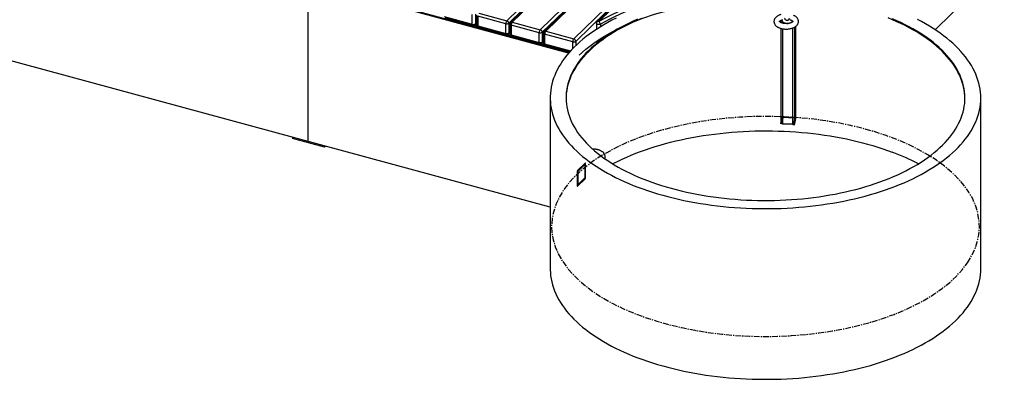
# Model space of a CAD drawing. Header units: millimetres. Extents: x -1584 to 1986, y -2679 to 1286.
# Tile 3 of 9: x -388 to 1784, y -2416 to -1621. Entities that reach past the tile are written whole.
import ezdxf

# ---------------------------------------------------------------- set-up
doc = ezdxf.new("R2010")
doc.units = ezdxf.units.MM
doc.header["$PDSIZE"] = -1
doc.linetypes.add('CENTERX2', pattern=[20.32, 12.7, -2.54, 2.54, -2.54])

msp = doc.modelspace()

# ---------------------------------------------------------------- linework, layer by layer
at = {"color": 7, "linetype": 'Continuous', "lineweight": 25}
for p, q in [((822.8, -1695.2), (-269.7, -1398.3)), ((824.1, -1693.8), (-269.2, -1396.7)), ((686.6, -1623.5), (908.6, -1406.9)), ((915.4, -1410), (691, -1629)), ((917.1, -1410.8), (695.1, -1627.5)), ((919, -1411.6), (698.6, -1626.8)), ((760.5, -1643.6), (979, -1430.3)), ((987.3, -1432), (764.9, -1649.1)), ((989.3, -1432.4), (768.9, -1647.6)), ((991.6, -1432.9), (772.4, -1646.9)), ((1631.5, -1643.4), (1784.1, -1494.4)), ((834.3, -1663.7), (989, -1512.7)), ((994.4, -1517.3), (838.7, -1669.2)), ((996.1, -1518.5), (885.9, -1626)), ((997.7, -1519.7), (889.4, -1625.3)), ((247.8, -1538.9), (247.8, -1890.4)), ((624.7, -1606.7), (686.6, -1623.5)), ((548.5, -1614.6), (610.4, -1631.5)), ((549.6, -1617.2), (611.5, -1634)), ((610.4, -1631.5), (610.4, -1610)), ((617.2, -1609), (617.2, -1630.4)), ((617.2, -1630.4), (619.7, -1627.9)), ((619.7, -1611), (619.7, -1632.4)), ((684.3, -1630.1), (622.4, -1613.3)), ((622.4, -1613.3), (622.4, -1634.7)), ((691, -1629), (691, -1650.5)), ((698.6, -1626.8), (760.5, -1643.6)), ((1291.3, -1622.7), (1291.3, -1627.8)), ((1294.9, -1625.6), (1294.9, -1629)), ((1316.8, -1624.6), (1316.8, -1626.5)), ((621.8, -1636.5), (613.2, -1634.2)), ((616.3, -1632.8), (619.7, -1629.4)), ((622.4, -1634.7), (684.3, -1651.5)), ((623.4, -1637.3), (685.3, -1654.1)), ((684.3, -1651.5), (684.3, -1630.1)), ((690.1, -1652.8), (693.6, -1649.5)), ((691, -1650.5), (693.6, -1648)), ((693.6, -1631.1), (693.6, -1652.5)), ((758.1, -1650.2), (696.2, -1633.4)), ((696.2, -1633.4), (696.2, -1654.8)), ((758.1, -1671.6), (758.1, -1650.2)), ((764.9, -1649.1), (764.9, -1670.5)), ((772.4, -1646.9), (834.3, -1663.7)), ((884.4, -1629.6), (884.4, -1642.6)), ((893.1, -1631.4), (893.1, -1637.1)), ((1291.3, -1640.5), (1291.3, -1849.3)), ((1294.9, -1641.3), (1294.9, -1851.3)), ((1316.8, -1639.8), (1316.8, -1852.5)), ((1321.2, -1637.9), (1321.2, -1850.7)), ((1323.6, -1839.2), (1323.6, -1636.3)), ((1323.6, -1636.3), (1323.6, -1839.5)), ((695.7, -1656.6), (687, -1654.2)), ((696.2, -1654.8), (758.1, -1671.6)), ((697.2, -1657.3), (759.2, -1674.2)), ((764, -1672.9), (767.4, -1669.5)), ((764.9, -1670.5), (767.4, -1668.1)), ((767.4, -1651.1), (767.4, -1672.6)), ((832, -1670.3), (770.1, -1653.4)), ((770.1, -1653.4), (770.1, -1674.9)), ((832, -1685.2), (832, -1670.3)), ((838.7, -1669.2), (838.7, -1678.5)), ((782.3, -2035.6), (-523.8, -1680.7)), ((769.5, -1676.7), (760.9, -1674.3)), ((770.1, -1674.9), (827.1, -1690.4)), ((771.1, -1677.4), (825.5, -1692.2)), ((782.3, -1794.1), (782.3, -2171.3)), ((1732.3, -2171.3), (1732.3, -1794.1)), ((1323.6, -1839.5), (1321.2, -1850.7)), ((1323.6, -1839.2), (1323.6, -1839.5)), ((1294.9, -1851.3), (1316.8, -1852.5)), ((213.8, -1881.1), (213.8, -1883.7)), ((284.5, -1902.9), (213.8, -1883.7)), ((249.2, -1890.8), (249.2, -1893.3)), ((284.5, -1902.9), (284.5, -1900.4)), ((286.6, -1900.9), (284.5, -1902.9))]:
    msp.add_line(p, q, dxfattribs=at)
at = {"color": 7, "linetype": 'Continuous'}
for p, q in [((1293.8, -1837.8), (1291.4, -1849)), ((1297.2, -1835.9), (1293.2, -1835.7)), ((1295.8, -1837.9), (1293.4, -1849.1)), ((1293.9, -1837.3), (1294.3, -1835.2)), ((1298, -1837), (1319.8, -1838.2)), ((1298.2, -1835.9), (1320.1, -1837.2)), ((1321.6, -1839.4), (1319.2, -1850.6)), ((1321.1, -1837.2), (1325, -1837.5)), ((1323.6, -1839.5), (1321.2, -1850.7)), ((1323.7, -1839), (1324.1, -1836.9)), ((1293.9, -1851.2), (1289.9, -1851)), ((1291.3, -1849.5), (1290.8, -1851.6)), ((1294.9, -1851.3), (1316.8, -1852.5)), ((1295.1, -1850.3), (1317, -1851.5)), ((1317.8, -1852.6), (1321.7, -1852.8)), ((1321.1, -1851.2), (1320.6, -1853.3)), ((859.4, -1938.5), (842.6, -1954.8)), ((843.1, -1957), (859, -1941.5)), ((859, -1941.5), (859, -1970.6)), ((860.4, -1970.1), (860.4, -1939.3)), ((841.7, -1957.5), (841.7, -1988.3)), ((842.6, -1989.1), (859.4, -1972.7)), ((843.1, -1957), (843.1, -1986.1)), ((843.1, -1986.1), (859, -1970.6))]:
    msp.add_line(p, q, dxfattribs=at)
at = {"color": 7, "linetype": 'Continuous', "flags": 128}
for points in [[(845.9, -1699.7), (861.3, -1686.1), (878.4, -1673), (897.2, -1660.5), (917.5, -1648.7), (939.3, -1637.7), (962.5, -1627.3), (987, -1617.8), (1012.6, -1609.2), (1039.3, -1601.5), (1067, -1594.7), (1095.4, -1588.8), (1124.6, -1584), (1154.3, -1580.1), (1184.5, -1577.3), (1214.9, -1575.5), (1245.5, -1574.7), (1276.1, -1575.1), (1306.7, -1576.4), (1337, -1578.8), (1366.9, -1582.2)], [(1298.2, -1835.9), (1297.4, -1835.9), (1296.6, -1836), (1295.9, -1836.2), (1295.3, -1836.4), (1294.7, -1836.7), (1294.3, -1837), (1293.9, -1837.4), (1293.8, -1837.8)], [(1298, -1837), (1297.6, -1837), (1297.2, -1837), (1296.8, -1837.1), (1296.5, -1837.2), (1296.2, -1837.3), (1296, -1837.5), (1295.9, -1837.7), (1295.8, -1837.9)], [(1319.8, -1838.2), (1320.2, -1838.3), (1320.6, -1838.3), (1320.9, -1838.5), (1321.2, -1838.6), (1321.4, -1838.8), (1321.5, -1839), (1321.6, -1839.2), (1321.6, -1839.4)], [(1320.1, -1837.2), (1320.8, -1837.3), (1321.6, -1837.4), (1322.2, -1837.7), (1322.7, -1838), (1323.2, -1838.3), (1323.5, -1838.7), (1323.6, -1839.1), (1323.6, -1839.5)], [(1294.9, -1851.3), (1294.1, -1851.2), (1293.4, -1851.1), (1292.8, -1850.8), (1292.2, -1850.5), (1291.8, -1850.2), (1291.5, -1849.8), (1291.4, -1849.4), (1291.4, -1849)], [(1295.1, -1850.3), (1294.7, -1850.2), (1294.4, -1850.2), (1294.1, -1850), (1293.8, -1849.9), (1293.6, -1849.7), (1293.4, -1849.5), (1293.3, -1849.3), (1293.4, -1849.1)], [(1321.2, -1850.7), (1321, -1851.1), (1320.7, -1851.5), (1320.3, -1851.8), (1319.7, -1852.1), (1319, -1852.3), (1318.3, -1852.5), (1317.6, -1852.6), (1316.8, -1852.5)], [(1319.2, -1850.6), (1319.1, -1850.8), (1319, -1851), (1318.7, -1851.2), (1318.5, -1851.3), (1318.1, -1851.4), (1317.8, -1851.5), (1317.4, -1851.5), (1317, -1851.5)], [(842.6, -1954.8), (842.5, -1955.1), (842.3, -1955.3), (842.1, -1955.6), (842, -1956), (841.9, -1956.4), (841.8, -1956.7), (841.7, -1957.1), (841.7, -1957.5)], [(860.4, -1939.3), (860.4, -1938.9), (860.3, -1938.7), (860.2, -1938.5), (860.1, -1938.3), (860, -1938.2), (859.8, -1938.2), (859.6, -1938.3), (859.4, -1938.5)], [(859.4, -1972.7), (859.6, -1972.5), (859.8, -1972.3), (860, -1971.9), (860.1, -1971.6), (860.2, -1971.2), (860.3, -1970.8), (860.4, -1970.5), (860.4, -1970.1)], [(841.7, -1988.3), (841.7, -1988.6), (841.8, -1988.9), (841.9, -1989.1), (842, -1989.3), (842.1, -1989.4), (842.3, -1989.4), (842.5, -1989.3), (842.6, -1989.1)]]:
    msp.add_lwpolyline(points, dxfattribs=at)
at = {"color": 7, "linetype": 'Continuous', "lineweight": 25, "flags": 128}
for points in [[(889.4, -1625.3), (899.6, -1619.7), (910.1, -1614.2), (920.8, -1608.9), (931.8, -1603.6), (943, -1598.6), (954.5, -1593.6), (966.2, -1588.9), (978.2, -1584.2), (990.3, -1579.8), (1002.7, -1575.4), (1015.3, -1571.3), (1028.1, -1567.3)], [(1030.6, -1573.8), (1017.9, -1577.8), (1005.5, -1581.9), (993.2, -1586.2), (981.1, -1590.6), (969.3, -1595.2), (957.7, -1599.9), (946.3, -1604.8), (935.2, -1609.8), (924.3, -1615), (913.6, -1620.3), (903.2, -1625.8), (893.1, -1631.4)], [(927.6, -1618), (918.4, -1622.7), (909.5, -1627.5), (900.8, -1632.4), (892.4, -1637.5), (884.3, -1642.7), (876.4, -1647.9), (868.9, -1653.3), (861.6, -1658.8), (854.6, -1664.4), (847.9, -1670.1), (841.5, -1675.9), (835.4, -1681.7), (829.6, -1687.7), (824.1, -1693.7), (819, -1699.8), (814.2, -1706), (809.7, -1712.2), (805.5, -1718.5), (801.7, -1724.9), (798.2, -1731.3), (795.1, -1737.8), (792.3, -1744.3), (789.8, -1750.8), (787.7, -1757.4), (785.9, -1763.9), (784.5, -1770.6), (783.4, -1777.2), (782.7, -1783.8), (782.3, -1790.5), (782.3, -1797.1), (782.7, -1803.8), (783.3, -1810.4), (784.4, -1817.1), (785.8, -1823.7), (787.5, -1830.3), (789.6, -1836.8), (792, -1843.4), (794.8, -1849.9), (797.9, -1856.3), (801.4, -1862.8), (805.1, -1869.1), (809.3, -1875.4), (813.7, -1881.7), (818.5, -1887.8), (823.6, -1894), (829.1, -1900), (834.8, -1906), (840.9, -1911.8), (847.2, -1917.6), (853.9, -1923.3), (860.9, -1928.9), (868.1, -1934.4), (875.7, -1939.8), (883.5, -1945.1), (891.6, -1950.3), (900, -1955.4), (908.7, -1960.3), (917.6, -1965.1), (926.7, -1969.8), (936.1, -1974.4), (945.8, -1978.8), (955.6, -1983.1), (965.7, -1987.3), (976, -1991.3)], [(984.7, -1618.4), (975, -1622.4), (965.6, -1626.6), (956.4, -1630.9), (947.4, -1635.4), (938.7, -1640), (930.2, -1644.7), (922, -1649.5), (914.1, -1654.5), (906.4, -1659.5), (899.1, -1664.7), (892, -1670), (885.2, -1675.3), (878.7, -1680.8), (872.5, -1686.4), (866.6, -1692), (861, -1697.8), (855.8, -1703.6), (850.9, -1709.5), (846.2, -1715.4), (842, -1721.4), (838, -1727.5), (834.4, -1733.7), (831.1, -1739.9), (828.2, -1746.1), (825.6, -1752.4), (823.4, -1758.7), (821.5, -1765), (820, -1771.4), (818.8, -1777.8), (817.9, -1784.2), (817.4, -1790.6), (817.3, -1795.2)], [(975, -1620.3), (965.6, -1624.5), (956.4, -1628.8), (947.4, -1633.3), (938.7, -1637.8), (930.2, -1642.5), (922, -1647.4), (914.1, -1652.3), (906.4, -1657.4), (899.1, -1662.5), (892, -1667.8), (885.2, -1673.2), (878.7, -1678.7), (872.5, -1684.2), (866.6, -1689.9), (861, -1695.6), (855.8, -1701.4), (850.9, -1707.3), (846.2, -1713.3), (842, -1719.3), (838, -1725.4), (834.4, -1731.5), (831.1, -1737.7), (828.2, -1743.9), (825.6, -1750.2), (823.4, -1756.5), (821.5, -1762.9), (820, -1769.2), (818.8, -1775.6), (817.9, -1782), (817.4, -1788.4), (817.3, -1794.8), (817.5, -1801.3), (818.1, -1807.7), (819, -1814.1), (820.3, -1820.4), (821.9, -1826.8), (823.9, -1833.1), (826.2, -1839.4), (828.8, -1845.7), (831.8, -1851.9), (835.2, -1858.1), (838.9, -1864.2), (842.9, -1870.3), (847.2, -1876.3), (851.9, -1882.2), (856.9, -1888.1), (862.2, -1893.9), (867.9, -1899.6), (873.8, -1905.3), (880.1, -1910.8), (886.7, -1916.3), (893.5, -1921.6), (900.7, -1926.9), (908.1, -1932), (915.8, -1937), (923.8, -1942), (932.1, -1946.8), (940.6, -1951.4), (949.3, -1956), (958.4, -1960.4), (967.6, -1964.7), (977.1, -1968.9), (986.8, -1972.9), (996.7, -1976.8)], [(976, -1991.3), (986.5, -1995.1), (997.3, -1998.9), (1008.2, -2002.4), (1019.3, -2005.8), (1030.5, -2009.1), (1042, -2012.2), (1053.5, -2015.1), (1065.3, -2017.9), (1077.2, -2020.5), (1089.2, -2022.9), (1101.3, -2025.2), (1113.6, -2027.3), (1126, -2029.2), (1138.4, -2031), (1151, -2032.6), (1163.6, -2034), (1176.3, -2035.2), (1189.1, -2036.2), (1201.9, -2037.1), (1214.7, -2037.8), (1227.6, -2038.3), (1240.5, -2038.6), (1253.4, -2038.8), (1266.4, -2038.7), (1279.3, -2038.5), (1292.2, -2038.1), (1305, -2037.5), (1317.9, -2036.8), (1330.7, -2035.8), (1343.4, -2034.7), (1356.1, -2033.4), (1368.7, -2032), (1381.2, -2030.3), (1393.6, -2028.5), (1405.9, -2026.5), (1418.2, -2024.3), (1430.2, -2022), (1442.2, -2019.5), (1454, -2016.8), (1465.7, -2014), (1477.3, -2011), (1488.6, -2007.8), (1499.8, -2004.5), (1510.8, -2001), (1521.7, -1997.4), (1532.3, -1993.6), (1542.7, -1989.7), (1553, -1985.6), (1563, -1981.4), (1572.7, -1977), (1582.3, -1972.6), (1591.6, -1967.9), (1600.6, -1963.2), (1609.4, -1958.3), (1618, -1953.3), (1626.2, -1948.2), (1634.2, -1943), (1642, -1937.7), (1649.4, -1932.2), (1656.5, -1926.7), (1663.4, -1921), (1669.9, -1915.3), (1676.2, -1909.5), (1682.1, -1903.6), (1687.7, -1897.6), (1693.1, -1891.5), (1698, -1885.4), (1702.7, -1879.2), (1707, -1872.9), (1711, -1866.6), (1714.7, -1860.2), (1718, -1853.7), (1721, -1847.3), (1723.6, -1840.8), (1725.9, -1834.2), (1727.8, -1827.6), (1729.4, -1821), (1730.7, -1814.4), (1731.6, -1807.8), (1732.1, -1801.1), (1732.3, -1794.5), (1732.1, -1787.8), (1731.6, -1781.2), (1730.8, -1774.5), (1729.5, -1767.9), (1728, -1761.3), (1726.1, -1754.7), (1723.8, -1748.2), (1721.2, -1741.6), (1718.3, -1735.2), (1715, -1728.7), (1711.4, -1722.3), (1707.4, -1716), (1703.1, -1709.7), (1698.5, -1703.5), (1693.5, -1697.4), (1688.3, -1691.3), (1682.7, -1685.3), (1676.8, -1679.4), (1670.6, -1673.5), (1664, -1667.8), (1657.2, -1662.1), (1650.1, -1656.6), (1642.7, -1651.1), (1635, -1645.8), (1627, -1640.6), (1618.8, -1635.4), (1610.3, -1630.4), (1601.5, -1625.5), (1592.5, -1620.8)], [(996.7, -1976.8), (1006.9, -1980.5), (1017.2, -1984.1), (1027.8, -1987.5), (1038.5, -1990.7), (1049.4, -1993.9), (1060.4, -1996.8), (1071.6, -1999.6), (1083, -2002.2), (1094.5, -2004.7), (1106.1, -2007), (1117.9, -2009.1), (1129.8, -2011), (1141.7, -2012.8), (1153.8, -2014.4), (1165.9, -2015.8), (1178.1, -2017.1), (1190.4, -2018.1), (1202.8, -2019), (1215.1, -2019.7), (1227.5, -2020.2), (1240, -2020.6), (1252.4, -2020.7), (1264.9, -2020.7), (1277.3, -2020.5), (1289.8, -2020.1), (1302.2, -2019.6), (1314.5, -2018.8), (1326.9, -2017.9), (1339.1, -2016.8), (1351.3, -2015.5), (1363.4, -2014.1), (1375.5, -2012.4), (1387.4, -2010.6), (1399.3, -2008.6), (1411, -2006.5), (1422.6, -2004.1), (1434.1, -2001.7), (1445.4, -1999), (1456.6, -1996.2), (1467.6, -1993.2), (1478.5, -1990), (1489.1, -1986.7), (1499.6, -1983.3), (1509.9, -1979.7), (1520, -1975.9), (1529.9, -1972), (1539.6, -1968), (1549, -1963.8), (1558.2, -1959.5), (1567.2, -1955), (1575.9, -1950.4), (1584.4, -1945.7), (1592.6, -1940.9), (1600.5, -1936), (1608.1, -1930.9), (1615.5, -1925.7), (1622.6, -1920.5), (1629.4, -1915.1), (1635.9, -1909.6), (1642.1, -1904), (1648, -1898.4), (1653.5, -1892.7), (1658.8, -1886.8), (1663.7, -1881), (1668.3, -1875), (1672.6, -1869), (1676.6, -1862.9), (1680.2, -1856.7), (1683.4, -1850.6), (1686.4, -1844.3), (1688.9, -1838.1), (1691.2, -1831.7), (1693.1, -1825.4), (1694.6, -1819), (1695.8, -1812.7), (1696.7, -1806.3), (1697.1, -1799.8), (1697.3, -1793.4), (1697.1, -1787), (1696.5, -1780.6), (1695.6, -1774.2), (1694.3, -1767.8), (1692.7, -1761.5), (1690.7, -1755.1), (1688.4, -1748.8), (1685.8, -1742.6), (1682.7, -1736.4), (1679.4, -1730.2), (1675.7, -1724.1), (1671.7, -1718), (1667.3, -1712), (1662.7, -1706), (1657.7, -1700.2), (1652.3, -1694.4), (1646.7, -1688.6), (1640.7, -1683), (1634.5, -1677.5), (1627.9, -1672), (1621.1, -1666.7), (1613.9, -1661.4), (1606.5, -1656.3), (1598.8, -1651.2), (1590.8, -1646.3), (1582.5, -1641.5), (1574, -1636.8), (1565.2, -1632.3), (1556.2, -1627.8), (1547, -1623.6), (1537.5, -1619.4)], [(1292.1, -1622.4), (1292.8, -1623.3), (1294.2, -1624.9), (1296, -1626.4), (1297.9, -1627.6), (1300.1, -1628.5), (1302.4, -1629.2), (1304.7, -1629.5), (1307.1, -1629.4), (1309.4, -1629.1), (1311.5, -1628.4), (1313.5, -1627.4), (1315.2, -1626.1), (1316.7, -1624.6), (1317, -1624.2)], [(1299.4, -1617.7), (1299.6, -1618.9), (1300.1, -1620), (1300.9, -1621), (1302, -1621.7), (1303.2, -1622.2), (1304.5, -1622.5), (1305.9, -1622.4), (1307.1, -1622), (1308.2, -1621.4), (1309, -1620.5), (1309.5, -1619.5), (1309.7, -1618.3)], [(1697.3, -1795.2), (1697.1, -1789.2), (1696.5, -1782.8), (1695.6, -1776.4), (1694.3, -1770), (1692.7, -1763.6), (1690.7, -1757.3), (1688.4, -1751), (1685.8, -1744.7), (1682.7, -1738.5), (1679.4, -1732.3), (1675.7, -1726.2), (1671.7, -1720.1), (1667.3, -1714.1), (1662.7, -1708.2), (1657.7, -1702.3), (1652.3, -1696.5), (1646.7, -1690.8), (1640.7, -1685.1), (1634.5, -1679.6), (1627.9, -1674.2), (1621.1, -1668.8), (1613.9, -1663.5), (1606.5, -1658.4), (1598.8, -1653.4), (1590.8, -1648.4), (1582.5, -1643.6), (1574, -1639), (1565.2, -1634.4), (1556.2, -1630), (1547, -1625.7), (1537.5, -1621.5), (1527.8, -1617.5)], [(610.4, -1631.5), (610.5, -1632.3), (610.6, -1632.9), (610.8, -1633.5), (611.1, -1633.8), (611.5, -1634)], [(622.4, -1634.7), (621.6, -1634.4), (620.9, -1634.1), (620.3, -1633.7), (619.9, -1633.2), (619.7, -1632.7), (619.7, -1632.4)], [(622.4, -1634.7), (622.4, -1635.5), (622.6, -1636.2), (622.8, -1636.7), (623.1, -1637.1), (623.4, -1637.3)], [(696.2, -1633.4), (695.4, -1633.1), (694.7, -1632.7), (694.2, -1632.3), (693.8, -1631.8), (693.6, -1631.3), (693.6, -1631.1)], [(893.1, -1631.4), (892, -1631.8), (890.7, -1632.1), (889.3, -1632.2), (887.8, -1632.1), (886.6, -1631.7), (885.5, -1631.2), (884.8, -1630.6), (884.5, -1629.9), (884.4, -1629.6)], [(684.3, -1651.5), (684.3, -1652.3), (684.5, -1653), (684.7, -1653.5), (685, -1653.9), (685.3, -1654.1)], [(696.2, -1654.8), (695.4, -1654.5), (694.7, -1654.2), (694.2, -1653.7), (693.8, -1653.3), (693.6, -1652.8), (693.6, -1652.5)], [(696.2, -1654.8), (696.3, -1655.6), (696.4, -1656.3), (696.6, -1656.8), (696.9, -1657.1), (697.2, -1657.3)], [(758.1, -1671.6), (758.2, -1672.4), (758.3, -1673.1), (758.5, -1673.6), (758.8, -1674), (759.2, -1674.2)], [(770.1, -1653.4), (769.3, -1653.1), (768.6, -1652.8), (768, -1652.4), (767.6, -1651.9), (767.4, -1651.4), (767.4, -1651.1)], [(770.1, -1674.9), (769.3, -1674.6), (768.6, -1674.2), (768, -1673.8), (767.6, -1673.3), (767.4, -1672.8), (767.4, -1672.6)], [(770.1, -1674.9), (770.1, -1675.6), (770.3, -1676.3), (770.5, -1676.9), (770.8, -1677.2), (771.1, -1677.4)], [(920.1, -1939.7), (922.7, -1938.4), (931.9, -1933.7), (941.4, -1929.2), (951.1, -1924.9), (961.1, -1920.6), (971.2, -1916.5), (981.6, -1912.6), (992.2, -1908.8), (1003, -1905.1), (1014, -1901.6), (1025.1, -1898.3), (1036.4, -1895.1), (1047.9, -1892.1), (1059.6, -1889.2), (1071.4, -1886.5), (1083.3, -1884), (1095.4, -1881.6), (1107.6, -1879.4), (1119.9, -1877.4), (1132.3, -1875.5), (1144.8, -1873.9), (1157.3, -1872.4), (1170, -1871.1), (1182.7, -1869.9), (1195.5, -1869), (1208.3, -1868.2), (1221.1, -1867.6), (1234, -1867.2), (1246.9, -1866.9), (1259.8, -1866.9), (1272.7, -1867), (1285.6, -1867.3), (1298.5, -1867.8), (1311.3, -1868.5), (1324.2, -1869.3), (1336.9, -1870.3), (1349.6, -1871.6), (1362.2, -1872.9), (1374.8, -1874.5), (1387.2, -1876.2), (1399.6, -1878.2), (1411.8, -1880.2), (1424, -1882.5), (1436, -1884.9), (1447.9, -1887.5), (1459.6, -1890.3), (1471.2, -1893.2), (1482.6, -1896.3), (1493.9, -1899.6), (1505, -1903), (1515.9, -1906.5), (1526.6, -1910.2), (1537.1, -1914.1)], [(1294.9, -1851.3), (1294.1, -1851.2), (1293.4, -1851.1), (1292.8, -1850.8), (1292.2, -1850.5), (1291.8, -1850.2), (1291.5, -1849.8), (1291.4, -1849.4), (1291.3, -1849.3)], [(1321.2, -1850.7), (1321, -1851.1), (1320.7, -1851.5), (1320.3, -1851.8), (1319.7, -1852.1), (1319, -1852.3), (1318.3, -1852.5), (1317.6, -1852.6), (1316.8, -1852.5)], [(782.3, -2171.3), (782.3, -2174.3), (782.7, -2180.9), (783.3, -2187.6), (784.4, -2194.2), (785.8, -2200.8), (787.5, -2207.4), (789.6, -2214), (792, -2220.5), (794.8, -2227), (797.9, -2233.5), (801.4, -2239.9), (805.1, -2246.3), (809.3, -2252.6), (813.7, -2258.8), (818.5, -2265), (823.6, -2271.1), (829.1, -2277.1), (834.8, -2283.1), (840.9, -2289), (847.2, -2294.8), (853.9, -2300.5), (860.9, -2306.1), (868.1, -2311.6), (875.7, -2317), (883.5, -2322.3), (891.6, -2327.4), (900, -2332.5), (908.7, -2337.5), (917.6, -2342.3), (926.7, -2347), (936.1, -2351.5), (945.8, -2356), (955.6, -2360.3), (965.7, -2364.4), (976, -2368.4)], [(976, -2368.4), (986.5, -2372.3), (997.3, -2376), (1008.2, -2379.6), (1019.3, -2383), (1030.5, -2386.3), (1042, -2389.3), (1053.5, -2392.3), (1065.3, -2395.1), (1077.2, -2397.7), (1089.2, -2400.1), (1101.3, -2402.4), (1113.6, -2404.5), (1126, -2406.4), (1138.4, -2408.2), (1151, -2409.7), (1163.6, -2411.1), (1176.3, -2412.4), (1189.1, -2413.4), (1201.9, -2414.3), (1214.7, -2414.9), (1227.6, -2415.5), (1240.5, -2415.8), (1253.4, -2415.9), (1266.4, -2415.9), (1279.3, -2415.7), (1292.2, -2415.3), (1305, -2414.7), (1317.9, -2413.9), (1330.7, -2413), (1343.4, -2411.9), (1356.1, -2410.6), (1368.7, -2409.1), (1381.2, -2407.5), (1393.6, -2405.6), (1405.9, -2403.6), (1418.2, -2401.5), (1430.2, -2399.1), (1442.2, -2396.6), (1454, -2394), (1465.7, -2391.1), (1477.3, -2388.1), (1488.6, -2385), (1499.8, -2381.6), (1510.8, -2378.2), (1521.7, -2374.5), (1532.3, -2370.8), (1542.7, -2366.8), (1553, -2362.8), (1563, -2358.5), (1572.7, -2354.2), (1582.3, -2349.7), (1591.6, -2345.1), (1600.6, -2340.3), (1609.4, -2335.5), (1618, -2330.5), (1626.2, -2325.4), (1634.2, -2320.1), (1642, -2314.8), (1649.4, -2309.4), (1656.5, -2303.8), (1663.4, -2298.2), (1669.9, -2292.4), (1676.2, -2286.6), (1682.1, -2280.7), (1687.7, -2274.7), (1693.1, -2268.7), (1698, -2262.5), (1702.7, -2256.3), (1707, -2250), (1711, -2243.7), (1714.7, -2237.3), (1718, -2230.9), (1721, -2224.4), (1723.6, -2217.9), (1725.9, -2211.4), (1727.8, -2204.8), (1729.4, -2198.2), (1730.7, -2191.6), (1731.6, -2184.9), (1732.1, -2178.3), (1732.3, -2171.6), (1732.3, -2171.3)]]:
    msp.add_lwpolyline(points, dxfattribs=at)
at = {"color": 7, "linetype": 'CENTERX2', "flags": 128}
msp.add_lwpolyline([(1702.7, -2158.5), (1712, -2143.3), (1719.3, -2127.8), (1724.6, -2112.2), (1728, -2096.3), (1729.3, -2080.4), (1728.6, -2064.5), (1725.8, -2048.7), (1721.1, -2033), (1714.4, -2017.4), (1705.7, -2002.2), (1695.1, -1987.2), (1682.6, -1972.7), (1668.3, -1958.6), (1652.3, -1945), (1634.5, -1932), (1615.2, -1919.6), (1594.3, -1907.9), (1571.9, -1896.9), (1548.3, -1886.7), (1523.3, -1877.3), (1497.3, -1868.7), (1470.2, -1861.1), (1442.2, -1854.4), (1413.4, -1848.6), (1383.9, -1843.9), (1353.9, -1840.1), (1323.5, -1837.4), (1292.8, -1835.7), (1261.9, -1835), (1231, -1835.4), (1200.2, -1836.8), (1169.7, -1839.2), (1139.6, -1842.7), (1109.9, -1847.1), (1080.9, -1852.6), (1052.7, -1859), (1025.3, -1866.4), (998.9, -1874.6), (973.6, -1883.8), (949.6, -1893.7), (926.8, -1904.5), (905.5, -1916), (885.6, -1928.2), (867.4, -1941.1), (850.8, -1954.5), (836, -1968.4), (823, -1982.9), (811.8, -1997.7), (802.6, -2012.9), (795.3, -2028.3), (790, -2044), (786.6, -2059.8), (785.3, -2075.7), (786, -2091.6), (788.7, -2107.5), (793.5, -2123.2), (800.2, -2138.7), (808.9, -2154), (819.5, -2168.9), (831.9, -2183.5), (846.2, -2197.6), (862.3, -2211.2), (880, -2224.2), (899.4, -2236.6), (920.3, -2248.3), (942.6, -2259.3), (966.3, -2269.5), (991.2, -2278.9), (1017.3, -2287.4), (1044.4, -2295), (1072.4, -2301.7), (1101.2, -2307.5), (1130.7, -2312.3), (1160.7, -2316), (1191.1, -2318.8), (1221.8, -2320.5), (1252.7, -2321.2), (1283.6, -2320.8), (1314.3, -2319.4), (1344.9, -2317), (1375, -2313.5), (1404.6, -2309), (1433.7, -2303.6), (1461.9, -2297.1), (1489.3, -2289.8), (1515.7, -2281.5), (1541, -2272.4), (1565, -2262.4), (1587.8, -2251.6), (1609.1, -2240.1), (1628.9, -2227.9), (1647.2, -2215.1), (1663.7, -2201.7), (1678.6, -2187.7), (1691.6, -2173.3), (1702.7, -2158.5)], dxfattribs=at)
at = {"color": 7, "linetype": 'Continuous', "lineweight": 25}
for centre, radius, start, end in [((694.5, -1630), 10.2, 140.5129, 180.3434), ((686.6, -1622.8), 7.71, 252.696, 305.3989), ((685, -1629.4), 6.07, 3.3916, 74.3338), ((698.6, -1631.1), 5, 134.305, 180), ((697.4, -1630.1), 3.53, 71.1228, 131.7873), ((706.5, -1633.3), 10.2, 140.5129, 180.3434), ((889.4, -1629.6), 5, 134.305, 180), ((888.3, -1628.7), 3.53, 71.1228, 131.7873), ((886.1, -1631.6), 7.07, 1.6053, 61.5196), ((612.7, -1624.1), 7.71, 252.696, 305.3989), ((612.8, -1629.2), 5, 254.7955, 314.305), ((614, -1630.5), 3.23, 315.3545, 1.9113), ((624.7, -1632.4), 5, 180, 254.7955), ((686.6, -1644.2), 7.71, 252.696, 305.3989), ((687.8, -1650.6), 3.23, 315.3545, 1.9113), ((768.4, -1650.1), 10.2, 140.5129, 180.3434), ((760.4, -1642.8), 7.71, 252.696, 305.3989), ((758.8, -1649.5), 6.07, 3.3916, 74.3338), ((772.4, -1651.1), 5, 134.305, 180), ((771.3, -1650.2), 3.53, 71.1228, 131.7873), ((780.3, -1653.4), 10.2, 140.5129, 180.3434), ((686.6, -1649.3), 5, 254.7955, 314.305), ((698.6, -1652.5), 5, 180, 254.7955), ((760.4, -1664.3), 7.71, 252.696, 305.3989), ((761.7, -1670.6), 3.23, 315.3545, 1.9113), ((772.4, -1672.6), 5, 180, 254.7955), ((842.2, -1670.2), 10.2, 140.5129, 180.3434), ((834.3, -1662.9), 7.71, 252.696, 305.3989), ((832.7, -1669.5), 6.07, 3.3916, 74.3338), ((760.5, -1669.3), 5, 254.7955, 314.305), ((1354.7, -2399.8), 518.8, 62.4701, 69.4149)]:
    msp.add_arc(centre, radius, start, end, dxfattribs=at)
for points, knots in [([(1291.4, -1609.9), (1291.3, -1610), (1290.2, -1610.2), (1288.4, -1610.9), (1285.9, -1611.9), (1283.6, -1613.2), (1281.6, -1614.6), (1279.8, -1616.2), (1278.5, -1617.8), (1277.4, -1619.5), (1276.6, -1621.3), (1276.1, -1623.2), (1275.9, -1625.2), (1276.1, -1627.1), (1276.5, -1628.9), (1277.3, -1630.7), (1278.3, -1632.4), (1279.6, -1634), (1281.1, -1635.5), (1283, -1636.9), (1285.1, -1638.1), (1287.4, -1639.2), (1290, -1640.1), (1292.6, -1640.9), (1295.4, -1641.4), (1298.2, -1641.8), (1301.1, -1642), (1304, -1642.1), (1306.9, -1641.9), (1309.8, -1641.6), (1312.5, -1641.1), (1315.2, -1640.4), (1317.8, -1639.5), (1320.2, -1638.4), (1322.5, -1637.2), (1324.5, -1635.8), (1326.1, -1634.2), (1327.5, -1632.7), (1328.5, -1631), (1329.3, -1629.2), (1329.8, -1627.3), (1330, -1625.3), (1329.9, -1623.4), (1329.4, -1621.5), (1328.7, -1619.8), (1327.7, -1618.1), (1326.4, -1616.5), (1324.8, -1615), (1323, -1613.6), (1321.1, -1612.5), (1319.7, -1611.8), (1319.1, -1611.6)], [0, 0, 0, 0, 0.003735, 0.026193, 0.048914, 0.071919, 0.095149, 0.118264, 0.138145, 0.157179, 0.175517, 0.195279, 0.214337, 0.232941, 0.25137, 0.269897, 0.288839, 0.308472, 0.328984, 0.350392, 0.372501, 0.394978, 0.417479, 0.439851, 0.462066, 0.484148, 0.506139, 0.528088, 0.550047, 0.572052, 0.594157, 0.61642, 0.638899, 0.661645, 0.684673, 0.707911, 0.72865, 0.74855, 0.767599, 0.785948, 0.805726, 0.824794, 0.843403, 0.861833, 0.880356, 0.899288, 0.918908, 0.939404, 0.960798, 0.982897, 1, 1, 1, 1]), ([(1313.3, -1622.1), (1313.7, -1622.3), (1314.7, -1622.7), (1315.8, -1623.3), (1316.8, -1624), (1317.5, -1624.5), (1317.8, -1625), (1318, -1625.3), (1318, -1625.3), (1318, -1625.2), (1318, -1625.1), (1317.9, -1625.3), (1317.7, -1625.6), (1317.2, -1626.1), (1316.5, -1626.7), (1315.4, -1627.4), (1314.1, -1628), (1312.6, -1628.6), (1310.8, -1629.1), (1308.8, -1629.6), (1306.7, -1629.9), (1304.5, -1630), (1302.3, -1630.1), (1300.1, -1629.9), (1297.9, -1629.7), (1295.9, -1629.3), (1294, -1628.8), (1292.3, -1628.2), (1290.9, -1627.6), (1289.8, -1626.9), (1288.9, -1626.3), (1288.3, -1625.7), (1288, -1625.3), (1288, -1625.1), (1288, -1625.2), (1288, -1625.3), (1288, -1625.3), (1288.1, -1625.1), (1288.4, -1624.7), (1289, -1624.1), (1289.8, -1623.5), (1291, -1622.8), (1292.4, -1622.2), (1293.9, -1621.7), (1295.1, -1621.4), (1295.6, -1621.3)], [0, 0, 0, 0, 0.019598, 0.042484, 0.064902, 0.086957, 0.108963, 0.13135, 0.155166, 0.182914, 0.210977, 0.234089, 0.255539, 0.27809, 0.300081, 0.322166, 0.344612, 0.367533, 0.390919, 0.414702, 0.438795, 0.463106, 0.487543, 0.512015, 0.536413, 0.560641, 0.58461, 0.608231, 0.631427, 0.654151, 0.676426, 0.698415, 0.720485, 0.743197, 0.767932, 0.798396, 0.824977, 0.84726, 0.868343, 0.890529, 0.912531, 0.934728, 0.957353, 0.980457, 1, 1, 1, 1]), ([(1309.7, -1618.3), (1309.7, -1618.4), (1309.7, -1618.9), (1310, -1619.8), (1311.1, -1621), (1312.3, -1621.8), (1313.2, -1622.1), (1313.3, -1622.1)], [0, 0, 0, 0, 0.06147, 0.270652, 0.538287, 0.943847, 1, 1, 1, 1]), ([(902.7, -1928.3), (902.8, -1928.1), (903.2, -1927.3), (903.5, -1925.7), (903.6, -1923.8), (903.4, -1921.9), (902.9, -1920), (902.1, -1918.3), (901, -1916.6), (899.7, -1915), (898.1, -1913.6), (896.2, -1912.2), (894, -1911), (891.6, -1909.9), (889.1, -1909), (886.4, -1908.3), (883.6, -1907.8), (880.7, -1907.5), (878.2, -1907.3), (876.7, -1907.3), (876.1, -1907.3)], [0, 0, 0, 0, 0.019434, 0.075274, 0.129261, 0.182138, 0.234643, 0.287613, 0.341933, 0.398356, 0.457337, 0.518811, 0.58211, 0.646269, 0.710343, 0.774016, 0.83725, 0.900123, 0.962765, 1, 1, 1, 1])]:
    msp.add_open_spline(points, degree=3, knots=knots, dxfattribs=at)
at = {"color": 7, "linetype": 'Continuous'}
msp.add_point((1308.9, -1837.5), dxfattribs=at)

doc.saveas('drawing.dxf')
